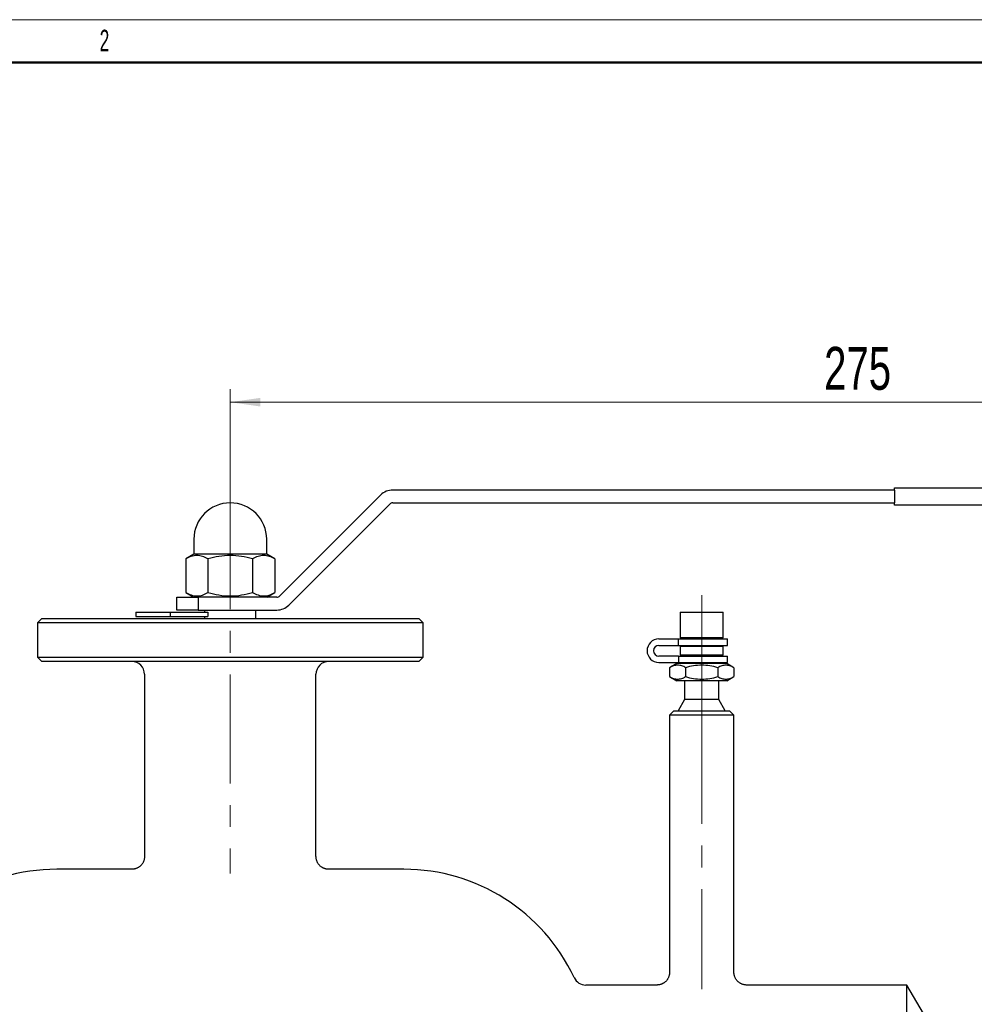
# Model space of a CAD drawing. Header units: millimetres. Extents: x 0 to 840, y 0 to 594.
# Tile 18 of 19: x 190 to 413, y 364 to 594. Entities that reach past the tile are written whole.
import ezdxf

# ---------------------------------------------------------------- set-up
doc = ezdxf.new("R2010")
doc.units = ezdxf.units.MM
doc.header["$LTSCALE"] = 2
doc.linetypes.add('CENTERX2', pattern=[20.32, 12.7, -2.54, 2.54, -2.54])
doc.layers.add('ОСНОВНОЙ', color=7, linetype='Continuous', lineweight=25)
doc.styles.add('SLDTEXTSTYLE1', font='TXT', dxfattribs={"width": 0.7})
doc.styles.add('SLDTEXTSTYLE3', font='TXT', dxfattribs={"width": 0.605})
doc.dimstyles.new('SLDDIMSTYLE1', dxfattribs={"dimtxt": 10, "dimasz": 7, "dimexe": 0, "dimexo": 0.0625, "dimgap": 2.5, "dimtad": 2, "dimrnd": 1e-09, "dimzin": 12, "dimdsep": 46, "dimtxsty": 'SLDTEXTSTYLE1', "dimsah": 1, "dimcen": 0.09, "dimadec": 0, "dimazin": 3, "dimtol": 1, "dimtfac": 1, "dimtdec": 3, "dimtofl": 0, "dimtmove": 0, "dimatfit": 3, "dimfxl": 1, "dimfrac": 2, "dimtolj": 1, "dimarcsym": 0})

# ---------------------------------------------------------------- blocks, each defined once
blk = doc.blocks.new('_D_1')
at = {"color": 7, "linetype": 'Continuous', "lineweight": 0}
for p, q in [((504.31, 484.75), (553.31, 484.75)), ((550.31, 311.75), (550.31, 484.75)), ((405.81, 311.75), (553.31, 311.75))]:
    blk.add_line(p, q, dxfattribs=at)
at = {"color": 7, "linetype": 'Continuous', "lineweight": 18}
for points in [[(550.31, 484.75), (549.31, 477.75), (551.31, 477.75)], [(550.31, 311.75), (551.31, 318.75), (549.31, 318.75)]]:
    blk.add_solid(points, dxfattribs=at)
at = {"color": 7, "linetype": 'Continuous', "lineweight": 18, "insert": (537.42, 377.75), "char_height": 10, "attachment_point": 1, "rotation": 90, "style": 'SLDTEXTSTYLE1'}
blk.add_mtext('173', dxfattribs=at)
blk = doc.blocks.new('_D_2')
at = {"color": 7, "linetype": 'Continuous', "lineweight": 0}
for p, q in [((239.31, 481.85), (239.31, 507.75)), ((514.31, 484.25), (514.31, 507.75)), ((239.31, 504.75), (514.31, 504.75))]:
    blk.add_line(p, q, dxfattribs=at)
at = {"color": 7, "linetype": 'Continuous', "lineweight": 18}
for points in [[(239.31, 504.75), (246.31, 503.75), (246.31, 505.75)], [(514.31, 504.75), (507.31, 505.75), (507.31, 503.75)]]:
    blk.add_solid(points, dxfattribs=at)
at = {"color": 7, "linetype": 'Continuous', "lineweight": 18, "insert": (377.87, 517.65), "char_height": 10, "attachment_point": 1, "style": 'SLDTEXTSTYLE1'}
blk.add_mtext('275', dxfattribs=at)

msp = doc.modelspace()

# ---------------------------------------------------------------- linework, layer by layer
at = {"color": 7, "linetype": 'Continuous', "lineweight": 18}
msp.add_line((0, 594), (840, 594), dxfattribs=at)
at = {"color": 7, "linetype": 'Continuous', "lineweight": 50}
msp.add_line((830, 584), (40, 584), dxfattribs=at)
at = {"color": 7, "linetype": 'Continuous', "lineweight": 25}
for p, q in [((274.401, 483.083), (250.865, 459.548)), ((394.315, 484.255), (277.229, 484.255)), ((394.315, 484.755), (504.315, 484.755)), ((394.315, 484.255), (394.315, 484.755)), ((394.315, 484.255), (394.315, 481.255)), ((252.987, 457.426), (276.522, 480.962)), ((277.229, 481.255), (394.315, 481.255)), ((394.315, 480.755), (394.315, 481.255)), ((504.315, 480.755), (394.315, 480.755)), ((230.815, 472.755), (230.815, 469.255)), ((247.815, 469.255), (247.815, 472.755)), ((230.815, 469.255), (228.923, 468.162)), ((247.815, 469.255), (230.815, 469.255)), ((249.707, 468.162), (247.815, 469.255)), ((228.923, 468.162), (228.923, 460.347)), ((234.119, 468.162), (234.119, 460.347)), ((244.511, 468.162), (244.511, 460.347)), ((249.707, 468.162), (249.707, 460.347)), ((228.923, 460.347), (230.815, 459.255)), ((247.815, 459.255), (249.707, 460.347)), ((226.815, 456.255), (226.815, 459.255)), ((226.815, 459.255), (231.815, 459.255)), ((231.815, 459.255), (231.815, 456.255)), ((250.158, 459.255), (231.815, 459.255)), ((217.315, 455.755), (217.315, 454.755)), ((217.315, 455.755), (225.315, 455.755)), ((225.315, 455.755), (225.315, 454.755)), ((225.315, 455.755), (234.119, 455.755)), ((231.815, 456.255), (226.815, 456.255)), ((231.815, 456.255), (250.158, 456.255)), ((233.315, 456.255), (233.315, 455.755)), ((234.119, 455.755), (234.119, 454.755)), ((245.315, 454.255), (245.315, 456.255)), ((344.315, 455.755), (344.315, 449.755)), ((344.315, 455.755), (354.315, 455.755)), ((354.315, 449.755), (354.315, 455.755)), ((195.315, 454.255), (194.315, 453.255)), ((194.315, 453.255), (194.315, 445.255)), ((284.315, 453.255), (194.315, 453.255)), ((195.315, 454.255), (283.315, 454.255)), ((217.315, 454.755), (225.315, 454.755)), ((225.315, 454.755), (234.119, 454.755)), ((233.315, 454.755), (233.315, 454.255)), ((284.315, 453.255), (283.315, 454.255)), ((284.315, 445.255), (284.315, 453.255)), ((339.315, 449.505), (343.861, 449.505)), ((339.315, 448.005), (343.861, 448.005)), ((343.861, 448.005), (343.861, 449.505)), ((343.861, 449.505), (355.315, 449.505)), ((343.861, 448.005), (355.315, 448.005)), ((354.315, 449.755), (344.315, 449.755)), ((345.315, 449.755), (345.315, 449.505)), ((345.315, 448.005), (345.315, 447.755)), ((353.315, 449.505), (353.315, 449.755)), ((353.315, 447.755), (353.315, 448.005)), ((355.315, 448.005), (355.315, 449.505)), ((344.315, 447.755), (344.315, 445.755)), ((354.315, 447.755), (344.315, 447.755)), ((354.315, 445.755), (344.315, 445.755)), ((345.315, 445.755), (345.315, 445.505)), ((353.315, 445.505), (353.315, 445.755)), ((354.315, 445.755), (354.315, 447.755)), ((194.315, 445.255), (195.315, 444.255)), ((194.315, 445.255), (284.315, 445.255)), ((283.315, 444.255), (195.315, 444.255)), ((283.315, 444.255), (284.315, 445.255)), ((343.861, 445.505), (339.315, 445.505)), ((339.315, 444.005), (343.861, 444.005)), ((343.465, 443.755), (341.809, 442.799)), ((355.165, 443.755), (343.465, 443.755)), ((343.861, 445.505), (343.861, 444.005)), ((343.861, 445.505), (355.315, 445.505)), ((343.861, 444.005), (355.315, 444.005)), ((345.315, 444.005), (345.315, 443.755)), ((353.315, 443.755), (353.315, 444.005)), ((356.821, 442.799), (355.165, 443.755)), ((355.315, 444.005), (355.315, 445.505)), ((219.315, 441.255), (219.315, 398.753)), ((259.315, 398.755), (259.315, 441.255)), ((341.809, 442.799), (341.809, 440.711)), ((345.562, 442.799), (345.562, 440.711)), ((353.068, 442.799), (353.068, 440.711)), ((356.821, 442.799), (356.821, 440.711)), ((341.809, 440.711), (343.465, 439.755)), ((355.165, 439.755), (343.465, 439.755)), ((345.315, 439.755), (345.315, 435.353)), ((353.315, 435.353), (353.315, 439.755)), ((355.165, 439.755), (356.821, 440.711)), ((345.315, 435.353), (343.815, 432.755)), ((353.315, 435.353), (345.315, 435.353)), ((354.815, 432.755), (353.315, 435.353)), ((342.815, 432.755), (341.815, 431.755)), ((342.815, 432.755), (355.815, 432.755)), ((356.815, 431.755), (355.815, 432.755)), ((341.815, 431.755), (341.815, 371.754)), ((356.815, 431.755), (341.815, 431.755)), ((356.815, 371.755), (356.815, 431.755)), ((216.323, 395.755), (198.815, 395.755)), ((279.815, 395.755), (262.315, 395.755)), ((338.824, 368.755), (322.268, 368.755)), ((397.196, 368.755), (359.815, 368.755)), ((401.815, 360.755), (397.196, 368.755)), ((397.196, 311.755), (397.196, 368.755))]:
    msp.add_line(p, q, dxfattribs=at)
at = {"color": 7, "linetype": 'CENTERX2', "lineweight": 18}
for p, q in [((239.315, 481.855), (239.315, 394.755)), ((349.315, 459.755), (349.315, 439.755)), ((349.315, 439.755), (349.315, 435.353)), ((349.315, 432.755), (349.315, 435.353)), ((349.315, 431.755), (349.315, 432.755)), ((349.315, 431.755), (349.315, 367.755))]:
    msp.add_line(p, q, dxfattribs=at)
at = {"color": 7, "linetype": 'Continuous', "lineweight": 25}
for centre, radius, start, end in [((277.229, 480.255), 4, 90, 135), ((239.315, 472.755), 8.5, 0, 180), ((277.229, 480.255), 1, 90, 135), ((250.158, 460.255), 1, 270, 315), ((250.158, 460.255), 4, 270, 315), ((339.315, 446.755), 2.75, 90, 270), ((339.315, 446.755), 1.25, 90, 270), ((216.315, 441.255), 3, 0, 90), ((262.315, 441.255), 3, 90, 180), ((198.815, 351.88), 43.875, 90, 154.91262), ((279.815, 351.88), 43.875, 25.08738, 90), ((322.268, 371.755), 3, 205.08738, 270)]:
    msp.add_arc(centre, radius, start, end, dxfattribs=at)
for points, knots in [([(234.119, 468.162), (233.695, 468.407), (233.267, 468.609), (232.404, 468.889), (231.967, 468.966), (231.305, 468.966), (231.083, 468.948), (230.644, 468.874), (230.426, 468.82), (229.776, 468.61), (229.347, 468.407), (228.923, 468.162)], [0, 0, 0, 0, 0.25, 0.25, 0.5, 0.5, 0.625, 0.625, 0.75, 0.75, 1, 1, 1, 1]), ([(244.511, 468.162), (243.665, 468.407), (242.811, 468.608), (241.082, 468.889), (240.206, 468.966), (238.427, 468.966), (237.548, 468.889), (235.818, 468.608), (234.965, 468.406), (234.119, 468.162)], [0, 0, 0, 0, 0.25, 0.25, 0.5, 0.5, 0.75, 0.75, 1, 1, 1, 1]), ([(249.707, 468.162), (249.283, 468.407), (248.856, 468.609), (247.992, 468.889), (247.556, 468.966), (246.893, 468.966), (246.671, 468.948), (246.232, 468.874), (246.014, 468.82), (245.364, 468.61), (244.936, 468.407), (244.511, 468.162)], [0, 0, 0, 0, 0.25, 0.25, 0.5, 0.5, 0.625, 0.625, 0.75, 0.75, 1, 1, 1, 1]), ([(228.923, 460.347), (229.347, 460.102), (229.774, 459.901), (230.638, 459.621), (231.074, 459.544), (231.737, 459.543), (231.959, 459.562), (232.398, 459.635), (232.616, 459.69), (233.266, 459.9), (233.694, 460.102), (234.119, 460.347)], [0, 0, 0, 0, 0.25, 0.25, 0.5, 0.5, 0.625, 0.625, 0.75, 0.75, 1, 1, 1, 1]), ([(234.119, 460.347), (234.965, 460.103), (235.819, 459.901), (237.548, 459.621), (238.424, 459.544), (240.203, 459.543), (241.082, 459.621), (242.812, 459.901), (243.665, 460.103), (244.511, 460.347)], [0, 0, 0, 0, 0.25, 0.25, 0.5, 0.5, 0.75, 0.75, 1, 1, 1, 1]), ([(244.511, 460.347), (244.935, 460.102), (245.363, 459.901), (246.226, 459.621), (246.662, 459.544), (247.325, 459.543), (247.547, 459.562), (247.986, 459.635), (248.204, 459.69), (248.854, 459.9), (249.283, 460.102), (249.707, 460.347)], [0, 0, 0, 0, 0.25, 0.25, 0.5, 0.5, 0.625, 0.625, 0.75, 0.75, 1, 1, 1, 1]), ([(345.562, 442.799), (345.256, 442.976), (344.947, 443.122), (344.324, 443.324), (344.008, 443.379), (343.53, 443.38), (343.37, 443.366), (343.053, 443.313), (342.895, 443.274), (342.426, 443.122), (342.116, 442.976), (341.809, 442.799)], [0, 0, 0, 0, 0.25, 0.25, 0.5, 0.5, 0.625, 0.625, 0.75, 0.75, 1, 1, 1, 1]), ([(353.068, 442.799), (351.846, 443.152), (350.601, 443.379), (348.673, 443.38), (348.039, 443.324), (346.789, 443.121), (346.173, 442.975), (345.562, 442.799)], [0, 0, 0, 0, 0.5, 0.5, 0.75, 0.75, 1, 1, 1, 1]), ([(356.821, 442.799), (356.514, 442.976), (356.206, 443.122), (355.582, 443.324), (355.267, 443.379), (354.788, 443.38), (354.628, 443.366), (354.311, 443.313), (354.153, 443.274), (353.684, 443.122), (353.375, 442.976), (353.068, 442.799)], [0, 0, 0, 0, 0.25, 0.25, 0.5, 0.5, 0.625, 0.625, 0.75, 0.75, 1, 1, 1, 1]), ([(341.809, 440.711), (342.116, 440.534), (342.424, 440.388), (343.048, 440.186), (343.363, 440.13), (343.842, 440.13), (344.002, 440.143), (344.319, 440.196), (344.477, 440.236), (344.946, 440.387), (345.255, 440.533), (345.562, 440.711)], [0, 0, 0, 0, 0.25, 0.25, 0.5, 0.5, 0.625, 0.625, 0.75, 0.75, 1, 1, 1, 1]), ([(345.562, 440.711), (346.784, 440.358), (348.029, 440.13), (349.957, 440.13), (350.591, 440.186), (351.841, 440.388), (352.457, 440.534), (353.068, 440.711)], [0, 0, 0, 0, 0.5, 0.5, 0.75, 0.75, 1, 1, 1, 1]), ([(353.068, 440.711), (353.374, 440.534), (353.683, 440.388), (354.306, 440.186), (354.622, 440.13), (355.1, 440.13), (355.26, 440.143), (355.577, 440.196), (355.735, 440.236), (356.204, 440.387), (356.514, 440.533), (356.821, 440.711)], [0, 0, 0, 0, 0.25, 0.25, 0.5, 0.5, 0.625, 0.625, 0.75, 0.75, 1, 1, 1, 1]), ([(219.314, 398.752), (219.314, 398.745), (219.318, 398.646), (219.303, 398.457), (219.265, 398.19), (219.203, 397.931), (219.121, 397.683), (219.018, 397.446), (218.898, 397.223), (218.762, 397.013), (218.61, 396.818), (218.446, 396.639), (218.271, 396.476), (218.087, 396.33), (217.895, 396.201), (217.698, 396.089), (217.497, 395.994), (217.294, 395.916), (217.092, 395.855), (216.892, 395.809), (216.696, 395.777), (216.508, 395.76), (216.384, 395.753), (216.324, 395.755), (216.323, 395.755)], [0, 0, 0, 0, 0.004836, 0.0631186, 0.1205495, 0.1770248, 0.2326142, 0.2873692, 0.3413236, 0.3944972, 0.4468972, 0.4985197, 0.5493495, 0.5993601, 0.6485128, 0.6967546, 0.7440163, 0.7902087, 0.8352182, 0.8788996, 0.9210679, 0.9614852, 0.9998446, 1, 1, 1, 1]), ([(262.336, 395.757), (262.306, 395.756), (262.196, 395.753), (262.017, 395.767), (261.793, 395.797), (261.576, 395.844), (261.354, 395.909), (261.133, 395.994), (260.916, 396.097), (260.706, 396.218), (260.505, 396.358), (260.315, 396.513), (260.138, 396.685), (259.976, 396.87), (259.828, 397.069), (259.693, 397.288), (259.574, 397.524), (259.475, 397.775), (259.399, 398.031), (259.348, 398.287), (259.319, 398.529), (259.317, 398.685), (259.316, 398.755)], [0, 0, 0, 0, 0.0185214, 0.069822, 0.1139281, 0.1614836, 0.2105355, 0.2606114, 0.3113747, 0.3626144, 0.4141936, 0.466021, 0.5180333, 0.5701856, 0.6224448, 0.674786, 0.7327445, 0.7898563, 0.846013, 0.9012854, 0.9557259, 1, 1, 1, 1]), ([(341.812, 371.754), (341.813, 371.71), (341.815, 371.577), (341.792, 371.357), (341.747, 371.096), (341.678, 370.845), (341.59, 370.604), (341.484, 370.375), (341.36, 370.159), (341.221, 369.957), (341.069, 369.769), (340.905, 369.597), (340.731, 369.441), (340.548, 369.302), (340.359, 369.179), (340.166, 369.073), (339.97, 368.983), (339.774, 368.909), (339.58, 368.851), (339.39, 368.808), (339.206, 368.778), (339.03, 368.761), (338.904, 368.754), (338.837, 368.755), (338.824, 368.755)], [0, 0, 0, 0, 0.0277924, 0.0848609, 0.1410012, 0.1962758, 0.2507296, 0.3043915, 0.3572767, 0.4093886, 0.4607193, 0.5112501, 0.5609503, 0.6097766, 0.6576708, 0.7045574, 0.7503394, 0.7948934, 0.8380618, 0.8796429, 0.919377, 0.9569269, 0.9918502, 1, 1, 1, 1]), ([(359.834, 368.756), (359.789, 368.756), (359.652, 368.755), (359.439, 368.775), (359.203, 368.815), (358.985, 368.869), (358.771, 368.939), (358.555, 369.028), (358.344, 369.137), (358.139, 369.263), (357.943, 369.407), (357.758, 369.567), (357.586, 369.742), (357.428, 369.932), (357.286, 370.134), (357.161, 370.348), (357.051, 370.579), (356.958, 370.826), (356.886, 371.086), (356.84, 371.347), (356.817, 371.57), (356.818, 371.706), (356.818, 371.755)], [0, 0, 0, 0, 0.0290135, 0.086548, 0.1355529, 0.1808322, 0.2288515, 0.2782329, 0.3285344, 0.3794591, 0.430819, 0.4824911, 0.5343928, 0.5864662, 0.6386701, 0.6909738, 0.743354, 0.8011017, 0.8580047, 0.9139714, 0.9690675, 1, 1, 1, 1])]:
    msp.add_open_spline(points, degree=3, knots=knots, dxfattribs=at)
at = {"layer": 'ОСНОВНОЙ', "linetype": 'Continuous', "lineweight": 18}
msp.add_line((40, 584), (830, 584), dxfattribs=at)

# ---------------------------------------------------------------- texts
at = {"color": 7, "linetype": 'Continuous', "lineweight": 0, "insert": (114.354, 561.474), "char_height": 14, "attachment_point": 2, "rotation": 180, "style": 'SLDTEXTSTYLE1'}
msp.add_mtext('BVR3232P-SP-W-H', dxfattribs=at)
at = {"layer": 'ОСНОВНОЙ', "insert": (209.965, 591.647), "char_height": 5, "attachment_point": 2, "style": 'SLDTEXTSTYLE3'}
msp.add_mtext('2', dxfattribs=at)

# ---------------------------------------------------------------- dimensions: what is measured, and where the dimension line sits
at = {"color": 7, "linetype": 'Continuous', "lineweight": 18}
dim = msp.add_linear_dim(base=(514.315, 504.755), p1=(239.315, 481.855), p2=(514.315, 484.255), dimstyle='SLDDIMSTYLE1', dxfattribs=at)
dim.commit()
dim.dimension.update_dxf_attribs({"geometry": '_D_2', "text_midpoint": (389.243, 504.755), "dimtype": 160})
dim = msp.add_linear_dim(base=(550.315, 484.755), p1=(405.815, 311.755), p2=(504.315, 484.755), angle=90, dimstyle='SLDDIMSTYLE1', dxfattribs=at)
dim.commit()
dim.dimension.update_dxf_attribs({"geometry": '_D_1', "text_midpoint": (550.315, 388.055), "dimtype": 160})

doc.saveas('drawing.dxf')
